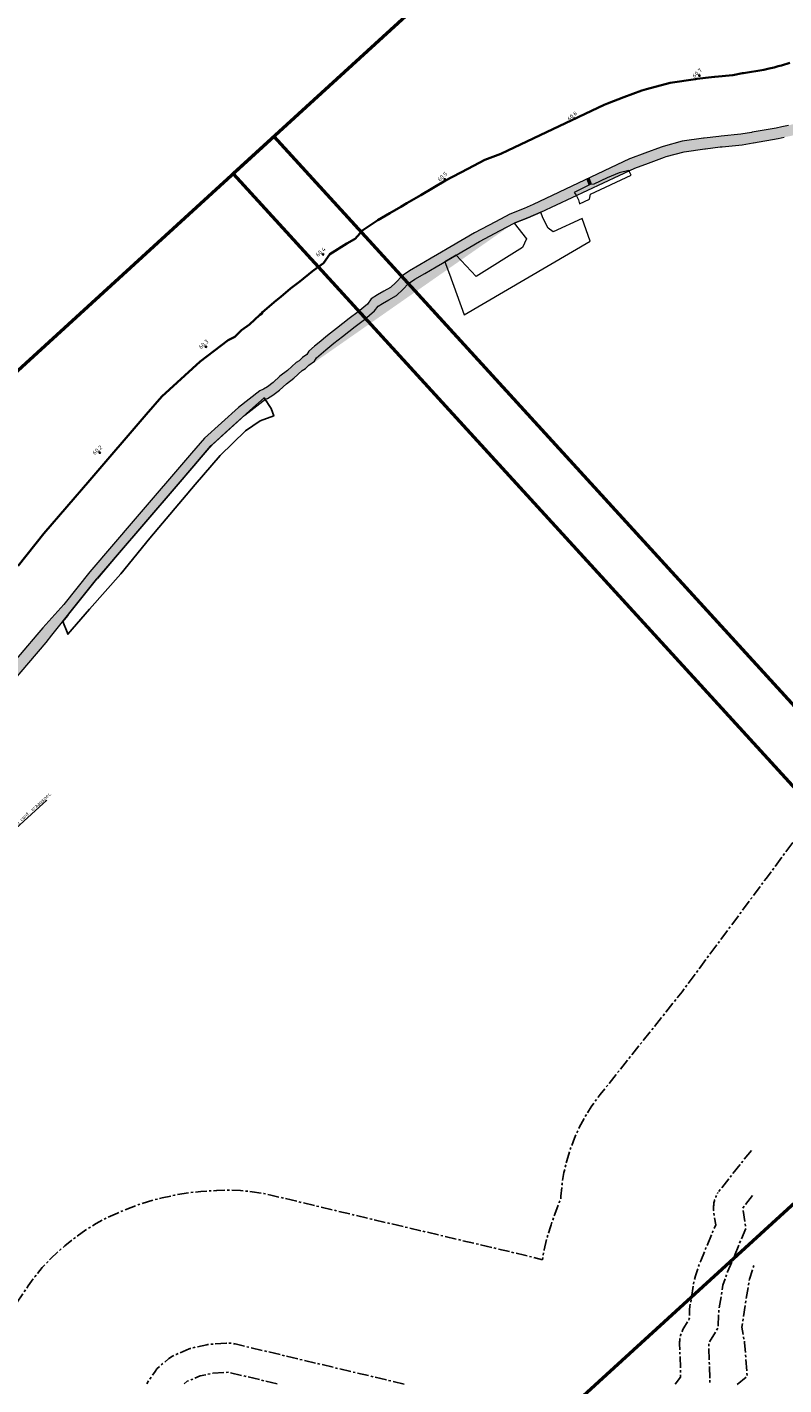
# Model space of a CAD drawing. Header units: metres. Extents: x 184077 to 190380, y 346696 to 349666.
# Tile 236 of 256: x 185452 to 185971, y 348169 to 349101. Entities that reach past the tile are written whole.
import ezdxf
from ezdxf import colors
from ezdxf.entities.mleader import LeaderData, LeaderLine
from ezdxf.enums import TextEntityAlignment as Align
from ezdxf.math import Vec2, Vec3

# ---------------------------------------------------------------- set-up
doc = ezdxf.new("R2010")
doc.units = ezdxf.units.M
doc.linetypes.add('CENTRE', pattern=[50, 31.25, -6.25, 6.25, -6.25])
for name, color, linetype, lineweight in [('B-ME-GR-RUIGTE-G', 122, 'Continuous', 25), ('B-ME-GW-GROND_GRIND-A', 7, 'Continuous', 18), ('B-ME-GW-GROND_ZAND-G', 252, 'Continuous', 18), ('B-ME-VH-VERHARDING_BESTORTING-A', 252, 'Continuous', 18), ('X-XX-AL-DETAIL1-T25-1000', 7, 'Continuous', 25), ('X-XX-AL-T25', 7, 'Continuous', 25)]:
    doc.layers.add(name, color=color, linetype=linetype, lineweight=lineweight)
for name, color, linetype in [('beschermingszone binnenkant', 170, 'CENTRE'), ('buitenbeschermingszone binnenkant', 14, 'CENTRE'), ('hectometerpunten', 7, 'Continuous'), ('hectometerpunten_001', 1, 'Continuous'), ('waterstaatswerk', 2, 'CENTRE')]:
    doc.layers.add(name, color=color, linetype=linetype)
doc.layers.add('N-WE-OG-HULPLIJN-GD', color=50, linetype='Continuous', lineweight=50, plot=False)
doc.layers.add('V-WE-OG-HULPLIJN-G', color=50, linetype='Continuous', lineweight=35, plot=False)
doc.styles.add('NLCS-ISO-M1000-T25', font='NLCS-ISO.ttf', dxfattribs={"height": 2.5})
doc.styles.add('NLCS-ISO-M500-T25', font='NLCS-ISO.ttf', dxfattribs={"height": 1.25})

# ---------------------------------------------------------------- blocks, each defined once
blk = doc.blocks.new('Rivier_kilometrering')
h = blk.add_hatch(color=256)
h.dxf.hatch_style = 1
h.paths.add_polyline_path([(-0.23, 0, 0.261667), (-0.12, -0.2), (0.12, 0.2, 0.585204)], flags=17)
h.paths.add_polyline_path([(0.23, 0, 1), (-0.23, 0, 1)])
blk.add_circle((0, 0), 0.232)
at = {"layer": 'X-XX-AL-T25', "ltscale": 0.1, "style": 'NLCS-ISO-M500-T25'}
blk.add_attdef('KILOMETER', text='', height=1.39, dxfattribs=at).set_placement((0, 0.5), align=Align.CENTER)

msp = doc.modelspace()

# ---------------------------------------------------------------- hatches: boundary and pattern name
at = {"layer": 'B-ME-GW-GROND_GRIND-A'}
h = msp.add_hatch(dxfattribs=at)
h.set_pattern_fill('AGW-GROND_GRIND', color=256, pattern_type=2)
h.set_pattern_definition([(0, (4, 1), (10, 10), [0.5, -3, 0.5, -6]), (0, (9, 1.5), (10, 10), [0.5, -9.5]), (0, (3.5, 2.5), (10, 10), [1, -9]), (0, (6.5, 3), (10, 10), [0.5, -9.5]), (0, (2, 3.5), (10, 10), [0.5, -9.5]), (0, (6, 4.5), (10, 10), [1, -9]), (0, (2.5, 5), (10, 10), [1, -3.5, 0.5, -5]), (0, (2.5, 6), (10, 10), [1, -5.5, 1, -2.5]), (0, (5.5, 6.5), (10, 10), [0.5, -9.5]), (0, (5.5, 8), (10, 10), [0.5, -9.5]), (0, (0, 8.5), (10, 10), [0.5, -9.5]), (0, (2.5, 9), (10, 10), [0.5, -3.5, 1, -5]), (90, (1, 2.5), (-10, 10), [0.5, -4.5, 0.5, -4.5]), (90, (1.5, 4), (-10, 10), [0.5, -9.5]), (90, (2, 9.5), (-10, 10), [0.5, -9.5]), (90, (2.5, 6), (-10, 10), [1, -9]), (90, (3, 1.5), (-10, 10), [0.5, -9.5]), (90, (3.5, 9.5), (-10, 10), [0.5, -9.5]), (90, (4, 6.5), (-10, 10), [0.5, -9.5]), (90, (5.5, 3.5), (-10, 10), [0.5, -9.5]), (90, (6, 9.5), (-10, 10), [0.5, -9.5]), (90, (6.5, 7), (-10, 10), [0.5, -9.5]), (90, (7, 5), (-10, 10), [1, -9]), (90, (7.5, 3.5), (-10, 10), [0.5, -9.5]), (90, (8, 5.5), (-10, 10), [0.5, -9.5]), (90, (8.5, 0), (-10, 10), [0.5, -6, 1, -2.5]), (45, (0, 6), (0, 10), [0.707, -3.5355, 0.707, -4.9497, 0.707, -3.53593562]), (45, (3, 2), (0, 10), [0.707, -4.9497, 0.707, -1.414, 0.707, -5.65743562]), (45, (0.5, 2), (0, 10), [0.70710678, -9.19239, 1.41421, -2.82842984]), (45, (3.5, 4), (0, 10), [0.7071067, -2.828427, 0.7071067, -9.89949522]), (45, (3.5, 6), (0, 10), [0.7071067, -13.43502892]), (45, (5.5, 4), (0, 10), [0.7071067, -13.43502892]), (45, (7.5, 5), (0, 10), [0.7071067, -13.43502892]), (45, (6, 0), (0, 10), [0.7071067, -13.43502892]), (135, (3.5, 0), (-10, 0), [0.7071067, -13.43502892]), (135, (8.5, 0.5), (-10, 0), [0.707106, -9.899495, 0.707106, -2.82842862]), (135, (5.5, 6.5), (-10, 0), [0.7071067, -13.43502892]), (135, (2.5, 9), (-10, 0), [0.7071067, -13.43502892]), (135, (9, 1.5), (-10, 0), [0.7071067, -13.43502892]), (135, (5, 2), (-10, 0), [0.7071067, -13.43502892]), (135, (4, 7), (-10, 0), [0.7071067, -13.43502892]), (135, (9, 6), (-10, 0), [0.7071067, -13.43502892]), (135, (7.5, 4), (-10, 0), [0.7071067, -13.43502892]), (135, (4, 4.5), (-10, 0), [0.7071067, -13.43502892]), (135, (2, 3.5), (-10, 0), [0.7071, -7.0710678, 0.7071, -5.65686782]), (135, (8, 6), (-10, 0), [0.707106, -1.41421363, 0.707106, -11.31371]), (26.5650512, (6.5, 0.5), (10, 4e-09), [1.118, -5.59, 1.118, -14.53467977]), (26.5650512, (9, 3), (10, 4e-09), [1.118, -10.062, 1.118, -10.06267978]), (26.5650512, (9.5, 1.5), (10, 4e-09), [1.1180339, -21.2426458]), (26.5650512, (1.5, 4.5), (10, 4e-09), [1.1180339, -21.2426458]), (26.5650512, (2.5, 7), (10, 4e-09), [1.1180339, -21.2426458]), (26.5650512, (2, 0), (10, 4e-09), [1.1180339, -21.2426458]), (63.4349488, (5, 7), (5e-10, 10), [1.1180339, -21.2426458]), (63.4349488, (4.5, 1), (5e-10, 10), [1.1180339, -21.2426458]), (63.4349488, (8.5, 2), (5e-10, 10), [1.1180339, -21.2426458]), (63.4349488, (0.5, 6.5), (5e-10, 10), [1.1180339, -21.2426458]), (153.4349488, (6.5, 3), (-10, 5e-10), [1.1180339, -21.2426458]), (153.4349488, (4, 1), (-10, 5e-10), [1.1180339, -21.2426458]), (153.4349488, (1, 3), (-10, 5e-10), [1.1180339, -21.2426458])])
edge = h.paths.add_edge_path()
edge.add_line((185793.8918, 348971.7559), (185777.396, 348963.586))
edge.add_line((185777.396, 348963.586), (185738.706, 348941.08))
edge.add_line((185738.706, 348941.08), (185721.7448, 348931.2135))
edge.add_line((185721.7448, 348931.2135), (185710.998, 348924.962))
edge.add_line((185710.998, 348924.962), (185692.797, 348913.002))
edge.add_line((185692.797, 348913.002), (185686.584, 348908.92))
edge.add_line((185686.584, 348908.92), (185673.2624, 348898.57))
edge.add_line((185673.2624, 348898.57), (185665.541, 348892.571))
edge.add_line((185665.541, 348892.571), (185615.195, 348847.051))
at = {"layer": 'B-ME-VH-VERHARDING_BESTORTING-A'}
h = msp.add_hatch(dxfattribs=at)
h.set_pattern_fill('AVH-BESTORTING_02', color=256, scale=0.8, angle=61.2379616, pattern_type=2)
h.set_pattern_definition([(289.25076, (185325.3165, 348518.82783), (32.32199505, -90.74848964), [1.076288, -106.552704]), (246.207662, (185325.67137, 348517.81172), (39.17966439, 88.005422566), [1.846944, -182.8474]), (193.74836, (185324.92627, 348516.12174), (115.63692193, 27.78673457), [1.302304, -128.928256]), (328.511662, (185325.17826, 348512.42433), (-136.41074187, 84.00065326), [1.681904, -166.508464]), (354.071662, (185326.6125, 348511.54582), (-103.40299655, 11.12749445), [1.64924, -163.274984]), (58.511662, (185328.25292, 348511.3755), (-84.00065326, -136.41074187), [1.681904, -166.508464]), (98.932162, (185329.13142, 348512.80972), (20.08797002, -129.662922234), [2.224232, -220.198792]), (133.493262, (185328.78608, 348515.00698), (-127.34036504, 133.77754095), [2.099904, -207.890568]), (182.667562, (185327.34078, 348516.53036), (-121.96413708, -6.06213162), [1.6876, -167.072584]), (236.47436, (185325.655, 348516.4518), (49.35617072, 73.293715), [1.926656, -94.406104]), (283.635362, (185324.5909, 348514.8457), (30.9503709, -126.49930705), [2.491584, -246.667]), (200.05206, (185329.0593, 348519.3287), (-69.0237111, -25.9947665), [0.85041, -84.19075]), (232.707162, (185328.26042, 348519.03712), (64.06804821, 83.47026039), [1.617896, -160.172088]), (286.23796, (185327.28, 348517.75), (7.013008, -3.849385), [1.13137, -10.182336]), (264.43656, (185326.1691, 348517.721), (5.2208975, 42.7637977), [0.609264, -60.31692]), (353.03936, (185326.11, 348517.1146), (-24.8884015, 4.5351475), [0.861624, -42.219696]), (92.20176, (185326.9653, 348517.0102), (-2.4778847, 28.7377794), [1.39943, -45.248184]), (222.80306, (185326.9116, 348518.4086), (14.7117633, 10.1766363), [1.01193, -24.286296]), (77.62746, (185323.87743, 348513.0471), (17.45488068, 81.67819265), [1.4176, -140.34276]), (131.58416, (185324.1812, 348514.43176), (61.74555786, -70.39521758), [1.189288, -117.739264]), (354.43656, (185325.509, 348519.1785), (-42.7637977, 5.2208975), [1.21852, -59.707664]), (44.84846, (185326.72177, 348519.06035), (-59.53281089, -58.58194639), [1.4176, -140.34276]), (40.68196, (185328.2255, 348510.6605), (-33.2729085, -27.36628793), [1.36704, -66.98499]), (356.01306, (185329.2622, 348511.5516), (-96.3899721, 7.27826195), [1.145424, -113.397144]), (128.03936, (185332.5605, 348515.3992), (-27.3662526, 33.27293774), [1.21852, -59.707664]), (78.59196, (185331.80963, 348516.3589), (-21.9900132, -106.56659826), [1.341048, -132.763392]), (130.68196, (185330.6743, 348511.9629), (27.36628793, -33.2729085), [0.68352, -67.66851]), (162.54786, (185332.3295, 348514.9784), (-31.9014015, 8.384549), [0.40792, -40.38423]), (227.20176, (185331.9404, 348515.1008), (18.561145, 17.1896438), [1.64924, -31.3356]), (247.246962, (185330.81985, 348513.89065), (31.48083574, 73.97943346), [1.5284, -151.311384]), (4.92806, (185327.5965, 348516.6638), (-17.8753966, 0.685751), [1.153776, -27.69063]), (54.395162, (185328.74603, 348516.76288), (79.46558791, 111.52228927), [2.014352, -199.420504]), (122.18336, (185329.9188, 348518.40065), (33.69350554, -54.99770944), [0.82365, -81.54139]), (151.23796, (185329.48, 348519.098), (-10.86239, -3.16362), [0.48, -7.52]), (181.49436, (185330.53247, 348513.8659), (64.48857034, 1.1062902), [1.111392, -110.02816]), (109.25076, (185329.42145, 348513.8369), (-32.32199505, 90.74848964), [2.152576, -105.476416]), (61.23796, (185328.712, 348515.869), (-3.16362, 10.86239), [2.08, -5.92]), (26.54276, (185329.7126, 348517.6925), (-87.58491347, -43.18429457), [1.264912, -125.226192]), (315.29256, (185330.8442, 348518.2577), (24.2026392, -22.41054005), [1.164816, -57.076064]), (268.883962, (185331.67202, 348517.4383), (-3.008166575, -171.7409404), [1.89652, -187.755792]), (236.664062, (185331.63508, 348515.54214), (-57.05495962, -87.31971053), [2.006392, -198.632592])])
h.paths.add_polyline_path([(185364.2527, 348565.7843), (185370.7839, 348560.9292), (185373.6706, 348565.408), (185377.4402, 348573.1729), (185396.859, 348596.7731), (185428.8361, 348636.3353), (185464.7879, 348678.3778), (185468.8088, 348683.298), (185482.3029, 348700.2216), (185500.1356, 348722.5269), (185531.1423, 348758.6794), (185569.788, 348803.7385), (185578.408, 348813.789), (185601.2036, 348834.4003), (185615.6624, 348845.5848), (185616.661, 348845.872), (185620.3373, 348848.0637), (185625.031, 348851.4144), (185629.6731, 348855.8734), (185634.8656, 348859.6542), (185640.462, 348864.9123), (185642.7572, 348866.3041), (185645.1814, 348868.7011), (185648.8739, 348871.3122), (185650.3181, 348873.735), (185653.4386, 348876.364), (185656.6479, 348879.0678), (185662.2285, 348883.7694), (185668.2814, 348888.3166), (185676.875, 348895.2842), (185683.2491, 348900.0079), (185690.2442, 348905.9189), (185692.6168, 348909.1665), (185695.5826, 348911.0223), (185699.8937, 348913.4534), (185705.2063, 348916.4432), (185709.6421, 348920.5414), (185713.4674, 348924.6796), (185717.8258, 348927.5922), (185724.66, 348931.5614), (185732.4601, 348936.1112), (185736.7255, 348938.6685), (185746.1721, 348944.2122), (185762.0795, 348953.5799), (185776.2976, 348960.948), (185785.908, 348965.9917), (185795.4492, 348969.7793), (185804.1819, 348973.7265), (185868.6551, 349003.7444), (185878.1534, 349007.3182), (185889.1117, 349011.3983), (185890.2593, 349011.7522), (185902.6989, 349015.0954), (185916.79, 349017.1274), (185927.2397, 349018.4054), (185928.6979, 349018.5837), (185942.3508, 349019.8317), (185949.8932, 349021.1757), (185950.2584, 349021.2204), (185967.1865, 349024.1113), (185971.1418, 349025.0809), (185976.0351, 349025.9941), (185980.1579, 349027.291), (185982.8282, 349027.9456), (185990.177, 349030.3731), (185994.5949, 349031.8325), (185998.9753, 349033.2104), (186007.8322, 349035.8903), (186019.9793, 349038.5241), (186022.2951, 349038.9259), (186050.6385, 349043.8431), (186055.9615, 349044.5217), (186074.4335, 349047.4665), (186103.5863, 349051.9947), (186113.6735, 349053.0361), (186148.0177, 349055.5254), (186188.9355, 349058.491), (186200.2829, 349059.3351), (186256.5387, 349063.2508), (186284.5048, 349062.3965), (186315.8517, 349062.2425), (186352.742, 349066.074), (186362.6926, 349067.0676), (186397.2771, 349069.1519), (186440.7903, 349070.0264), (186496.6655, 349071.3578), (186543.4448, 349072.4965), (186623.7492, 349068.6296), (186637.2004, 349068.3873), (186653.7855, 349070.2502), (186667.577, 349071.775), (186674.9981, 349072.5388), (186691.2024, 349076.8563), (186705.3993, 349080.3036), (186711.3152, 349081.8045), (186718.5545, 349085.897), (186710.4813, 349083.8832), (186704.8644, 349082.4582), (186690.6547, 349079.0078), (186674.5961, 349074.7292), (186667.3414, 349073.9825), (186653.5396, 349072.4566), (186637.0814, 349070.6079), (186515.2998, 349079.5037), (186496.4823, 349079.0456), (186440.6214, 349077.7145), (186396.9684, 349076.8373), (186361.9285, 349074.7195), (186351.9628, 349073.7245), (186315.4723, 349069.9344), (186284.6411, 349070.086), (186256.3888, 349070.9489), (186199.2688, 349066.9732), (186188.4891, 349065.7929), (186147.4889, 349062.8212), (186113.0334, 349060.3239), (186102.6486, 349059.2517), (186073.2963, 349054.6925), (186054.923, 349051.7635), (186049.5502, 349051.0786), (186021.0447, 349046.1332), (186018.5799, 349045.7056), (186017.5314, 349045.4783), (186005.995, 349042.9769), (185996.8185, 349040.2003), (185992.3501, 349038.7947), (185987.8827, 349037.319), (185980.8071, 349034.9818), (185978.1875, 349034.3396), (185974.2601, 349033.1042), (185969.5987, 349032.2342), (185965.6981, 349031.278), (185949.1982, 349028.4602), (185948.8068, 349028.4123), (185941.3744, 349027.088), (185927.9208, 349025.8581), (185926.3517, 349025.6663), (185916.273, 349024.4337), (185915.8232, 349024.3786), (185901.2223, 349022.2731), (185888.2315, 349018.7818), (185886.7557, 349018.3267), (185875.5892, 349014.169), (185865.8138, 349010.491), (185865.1546, 349010.1828), (185798.9115, 348978.8177), (185792.789, 348976.0503), (185783.0614, 348972.1886), (185773.1486, 348966.9862), (185758.7826, 348959.5415), (185742.7209, 348950.0829), (185733.2511, 348944.5257), (185728.9935, 348941.973), (185721.2343, 348937.4471), (185714.2203, 348933.3733), (185709.0136, 348929.894), (185704.8236, 348925.3612), (185701.1711, 348921.9866), (185696.5487, 348919.3852), (185692.1021, 348916.8778), (185687.8921, 348914.2435), (185685.2262, 348910.5944), (185679.0197, 348905.3498), (185672.7013, 348900.6673), (185664.0903, 348893.6857), (185657.9861, 348889.0999), (185652.2602, 348884.2759), (185649.0509, 348881.572), (185645.0547, 348878.2053), (185643.7634, 348876.039), (185640.7919, 348873.9377), (185638.5398, 348871.7109), (185636.3198, 348870.3647), (185630.5129, 348864.9089), (185625.2898, 348861.1058), (185620.6708, 348856.669), (185616.609, 348853.7694), (185613.9314, 348852.173), (185611.4957, 348850.9714), (185596.8301, 348839.6269), (185573.5201, 348818.5505), (185564.6188, 348808.172), (185525.9731, 348763.1129), (185494.8899, 348726.8711), (185476.9811, 348704.4707), (185462.5214, 348688.4363), (185458.5578, 348683.5863), (185422.5917, 348641.5271), (185390.5663, 348601.905), (185370.1355, 348576.7191), (185366.5799, 348569.395)])

# ---------------------------------------------------------------- linework, layer by layer
at = {"layer": 'B-ME-GR-RUIGTE-G'}
msp.add_lwpolyline([(185601.6634, 348823.6201), (185611.7248, 348830.4066), (185620.9791, 348833.8516), (185619.134, 348838.869), (185614.3358, 348846.2741), (185606.6548, 348839.3291), (185587.9599, 348822.4257), (185581.9623, 348817.0028), (185579.9112, 348815.1482), (185578.408, 348813.789), (185577.6928, 348812.955), (185566.271, 348799.6379), (185553.9798, 348785.3069), (185512.4198, 348736.8499), (185499.9638, 348722.3266), (185499.446, 348721.723), (185480.2561, 348697.6545), (185479.6379, 348696.8792), (185478.4888, 348695.4379), (185477.226, 348693.854), (185476.3258, 348692.7251), (185479.219, 348685.346), (185479.7381, 348683.9291), (185494.6678, 348701.2012), (185515.9849, 348725.3903), (185536.0122, 348749.854), (185567.0976, 348786.779), (185584.2582, 348806.5454)], close=True, dxfattribs=at)
at = {"layer": 'B-ME-GW-GROND_ZAND-G'}
msp.add_lwpolyline([(185838.3903, 348985.8868), (185866.1428, 348998.986), (185864.7031, 349002.3104), (185857.9511, 349000.5738), (185849.7594, 348997.1997), (185840.5251, 348992.9326), (185838.0676, 348992.6486), (185827.1222, 348987.1904), (185828.5857, 348985.3919), (185830.134, 348981.992), (185830.6858, 348979.4536), (185837.5463, 348982.6616)], close=True, dxfattribs=at)
at = {"layer": 'B-ME-GW-GROND_ZAND-G', "color": 252}
msp.add_lwpolyline([(185838.1377, 348953.7526), (185832.5512, 348969.3668), (185812.7526, 348960.0872), (185809.3518, 348962.6863), (185805.6176, 348969.7506), (185804.1819, 348973.7265), (185795.4492, 348969.7793), (185785.908, 348965.9917), (185794.3885, 348955.3286), (185791.6545, 348949.3973), (185759.8471, 348929.4041), (185746.1721, 348944.2122), (185738.2908, 348939.5872), (185741.598, 348931.083), (185751.5646, 348903.2223)], close=True, dxfattribs=at)
at = {"layer": 'B-ME-VH-VERHARDING_BESTORTING-A'}
for points in [[(185974.2601, 349033.1042), (185969.5987, 349032.2342), (185965.6981, 349031.278), (185949.1982, 349028.4602), (185948.8068, 349028.4123), (185941.3744, 349027.088), (185927.9208, 349025.8581), (185926.3517, 349025.6663), (185916.273, 349024.4337), (185915.8232, 349024.3786), (185901.2223, 349022.2731), (185888.2315, 349018.7818), (185886.7557, 349018.3267), (185875.5892, 349014.169), (185865.8138, 349010.491), (185865.1546, 349010.1828), (185798.9115, 348978.8177), (185792.789, 348976.0503), (185783.0614, 348972.1886), (185773.1486, 348966.9862), (185758.7826, 348959.5415), (185742.7209, 348950.0829), (185733.2511, 348944.5257), (185728.9935, 348941.973), (185721.2343, 348937.4471), (185714.2203, 348933.3733), (185709.0136, 348929.894), (185704.8236, 348925.3612), (185701.1711, 348921.9866), (185696.5487, 348919.3852), (185692.1021, 348916.8778), (185687.8921, 348914.2435), (185685.2262, 348910.5944), (185679.0197, 348905.3498), (185672.7013, 348900.6673), (185664.0903, 348893.6857), (185657.9861, 348889.0999), (185652.2602, 348884.2759), (185649.0509, 348881.572), (185645.0547, 348878.2053), (185643.7634, 348876.039), (185640.7919, 348873.9377), (185638.5398, 348871.7109), (185636.3198, 348870.3647), (185630.5129, 348864.9089), (185625.2898, 348861.1058), (185620.6708, 348856.669), (185616.609, 348853.7694), (185613.9314, 348852.173), (185611.4957, 348850.9714), (185596.8301, 348839.6269), (185573.5201, 348818.5505), (185564.6188, 348808.172), (185525.9731, 348763.1129), (185494.8899, 348726.8711), (185476.9811, 348704.4707), (185462.5214, 348688.4363), (185458.5578, 348683.5863), (185422.5917, 348641.5271)], [(185428.8361, 348636.3353), (185464.7879, 348678.3778), (185468.8088, 348683.298), (185482.3029, 348700.2216), (185500.1356, 348722.5269), (185531.1423, 348758.6794), (185569.788, 348803.7385), (185578.408, 348813.789), (185601.2036, 348834.4003), (185615.6624, 348845.5848), (185616.661, 348845.872), (185620.3373, 348848.0637), (185625.031, 348851.4144), (185629.6731, 348855.8734), (185634.8656, 348859.6542), (185640.462, 348864.9123), (185642.7572, 348866.3041), (185645.1814, 348868.7011), (185648.8739, 348871.3122), (185650.3181, 348873.735), (185653.4386, 348876.364), (185656.6479, 348879.0678), (185662.2285, 348883.7694), (185668.2814, 348888.3166), (185676.875, 348895.2842), (185683.2491, 348900.0079), (185690.2442, 348905.9189), (185692.6168, 348909.1665), (185695.5826, 348911.0223), (185699.8937, 348913.4534), (185705.2063, 348916.4432), (185709.6421, 348920.5414), (185713.4674, 348924.6796), (185717.8258, 348927.5922), (185724.66, 348931.5614), (185732.4601, 348936.1112), (185736.7255, 348938.6685), (185746.1721, 348944.2122), (185762.0795, 348953.5799), (185776.2976, 348960.948), (185785.908, 348965.9917), (185795.4492, 348969.7793), (185804.1819, 348973.7265), (185868.6551, 349003.7444), (185878.1534, 349007.3182), (185889.1117, 349011.3983), (185890.2593, 349011.7522), (185902.6989, 349015.0954), (185916.7894, 349017.1273), (185917.161, 349017.1728), (185927.2397, 349018.4054), (185928.6979, 349018.5837), (185942.3508, 349019.8317), (185949.8932, 349021.1757), (185950.2584, 349021.2204), (185967.1865, 349024.1113), (185971.1418, 349025.0809)]]:
    msp.add_lwpolyline(points, dxfattribs=at)
at = {"layer": 'beschermingszone binnenkant', "ltscale": 0.25, "flags": 128}
for points in [[(185896.4286, 348169.2091), (185900.1603, 348174.1211), (185899.5023, 348196.9857), (185899.4946, 348197.7107), (185899.5131, 348198.4354), (185899.558, 348199.159), (185899.629, 348199.8805), (185899.7261, 348200.599), (185899.8492, 348201.3135), (185899.9981, 348202.023), (185900.1726, 348202.7267), (185900.3726, 348203.4236), (185900.5976, 348204.1127), (185900.8475, 348204.7933), (185901.1219, 348205.4644), (185901.4204, 348206.1251), (185901.7426, 348206.7745), (185902.4567, 348208.0362), (185906.1499, 348214.0431), (185906.3705, 348220.2816), (185906.6084, 348222.7302), (185909.4411, 348240.4531), (185910.2959, 348243.7718), (185913.578, 348253.1066), (185913.9475, 348254.0624), (185924.229, 348278.7378), (185922.9668, 348287.2598), (185922.875, 348287.9667), (185922.8083, 348288.6763), (185922.7671, 348289.3879), (185922.7512, 348290.1005), (185922.7607, 348290.8133), (185922.7956, 348291.5252), (185922.8559, 348292.2355), (185922.9414, 348292.9431), (185923.0521, 348293.6473), (185923.1878, 348294.347), (185923.3483, 348295.0415), (185923.5335, 348295.7298), (185923.7432, 348296.4111), (185923.9769, 348297.0845), (185924.2345, 348297.7491), (185924.5156, 348298.4041), (185924.8199, 348299.0487), (185925.147, 348299.682), (185925.4964, 348300.3033), (185925.8677, 348300.9117)], [(185710.4379, 348169.4156), (185663.8048, 348180.3973), (185594.5636, 348196.933), (185593.8331, 348197.0931), (185593.0971, 348197.2257), (185592.3567, 348197.3308), (185591.6128, 348197.4081), (185590.8666, 348197.4575), (185590.1191, 348197.479), (185588.6242, 348197.4381), (185577.8722, 348196.7411), (185575.693, 348196.4792), (185574.9812, 348196.3403), (185566.4102, 348194.5063), (185563.7546, 348193.7429), (185563.0221, 348193.4598), (185554.0171, 348189.7758), (185551.59, 348188.5855), (185549.0385, 348186.8361), (185543.4564, 348182.334), (185540.8391, 348179.7438), (185539.5905, 348178.0886), (185533.8602, 348169.6116)]]:
    msp.add_lwpolyline(points, dxfattribs=at)
at = {"layer": 'beschermingszone binnenkant', "ltscale": 0.25}
msp.add_polyline3d([(185948.7049, 348329.76, 0), (185925.8677, 348300.9117, 0)], dxfattribs=at)
at = {"layer": 'buitenbeschermingszone binnenkant', "ltscale": 0.25, "flags": 128}
msp.add_lwpolyline([(185394.4796, 348169.7663), (185421.7447, 348193.5031), (185428.9668, 348201.9288), (185452.6009, 348236.8917), (185456.9908, 348242.9832), (185462.18, 348249.3062), (185467.7717, 348255.2763), (185473.7418, 348260.868), (185477.713, 348264.2074), (185483.143, 348268.5844), (185485.4948, 348270.4342), (185492.1437, 348275.1987), (185499.09, 348279.5182), (185506.3039, 348283.3741), (185513.7546, 348286.7499), (185514.2594, 348286.9578), (185523.2644, 348290.6418), (185530.4151, 348293.3153), (185538.2426, 348295.6897), (185544.4399, 348297.182), (185553.0109, 348299.016), (185554.7797, 348299.3812), (185562.8502, 348300.7136), (185570.9906, 348301.5154), (185571.0798, 348301.5212), (185581.8318, 348302.2182), (185581.9193, 348302.2181), (185589.918, 348302.48), (185598.0934, 348302.2124), (185606.2338, 348301.4106), (185614.3043, 348300.0782), (185618.9531, 348299.0611), (185688.0327, 348282.564), (185793.1443, 348257.8134), (185795.723, 348257.1771), (185805.382, 348254.685), (185805.7293, 348256.8588), (185806.5658, 348261.5253), (185808.4233, 348269.4914), (185810.7977, 348277.3189), (185811.2382, 348278.5938), (185814.4832, 348287.8248), (185816.9241, 348294.2054), (185817.0245, 348294.4472), (185817.9146, 348296.5835), (185818.0186, 348298.3654), (185818.8204, 348306.5058), (185820.1528, 348314.5763), (185822.0103, 348322.5424), (185824.3847, 348330.3699), (185827.2661, 348338.0254), (185830.6419, 348345.4761), (185834.4978, 348352.69), (185838.8173, 348359.6363), (185843.5818, 348366.2852), (185844.9849, 348368.0796), (185901.1752, 348438.6089), (185959.0158, 348516.6342), (185978.7915, 348543.3111), (185980.0398, 348544.9662), (185985.229, 348551.2892), (185985.5569, 348551.6616), (186002.2879, 348570.5876), (186006.4724, 348575.0927), (186015.0334, 348583.8667), (186016.1127, 348584.9593), (186019.6688, 348588.3779), (186034.9378, 348602.4869), (186036.111, 348603.5571), (186047.184, 348613.5311), (186048.4248, 348614.634), (186054.7478, 348619.8232), (186061.0769, 348624.3733), (186065.6499, 348627.4493), (186065.9697, 348627.6637), (186072.916, 348631.9832), (186080.1299, 348635.8391), (186087.5806, 348639.2149), (186094.6574, 348641.8983), (186096.3435, 348642.766), (186110.9302, 348651.3472), (186121.5293, 348659.1363), (186126.1047, 348662.3437), (186132.5275, 348666.3592), (186155.7818, 348679.9357), (186178.0294, 348693.8386), (186204.1273, 348710.4928), (186208.87, 348713.3732), (186211.3129, 348714.7473), (186229.1295, 348726.1995), (186229.163, 348726.2217), (186229.2117, 348726.2537), (186235.2475, 348729.9705), (186235.4146, 348730.0668), (186235.4651, 348730.0959), (186238.1208, 348731.581), (186238.8729, 348731.9896), (186239.6143, 348732.4172), (186240.7282, 348733.052), (186240.7591, 348733.0694), (186245.0193, 348735.3609), (186245.0534, 348735.3784), (186246.84, 348736.2773), (186247.1477, 348736.4285), (186249.3115, 348737.4882), (186252.1903, 348738.8529), (186252.2366, 348738.8741), (186256.5007, 348740.7341), (186258.0859, 348741.378), (186258.1332, 348741.3968), (186258.2746, 348741.4525), (186265.0776, 348745.1169), (186267.9378, 348746.6103), (186270.1917, 348747.7503), (186270.2088, 348747.7589), (186272.4416, 348748.8878), (186272.9026, 348749.1197), (186275.1409, 348750.2398), (186275.3126, 348750.3255), (186277.5561, 348751.4439), (186278.038, 348751.6829), (186278.2359, 348751.7803), (186280.4799, 348752.882), (186282.1814, 348753.7014), (186282.2049, 348753.7125), (186283.4469, 348754.2909), (186285.7181, 348755.3334), (186287.9891, 348756.3758), (186289.4977, 348757.0562), (186289.5223, 348757.0671), (186291.125, 348757.7639), (186293.4246, 348758.7446), (186294.6047, 348759.2407), (186294.6158, 348759.2453), (186294.6356, 348759.2535), (186294.8162, 348759.3282), (186297.1274, 348760.2813), (186297.1305, 348760.2826), (186298.7604, 348760.9546), (186300.378, 348761.6439), (186302.6737, 348762.6223), (186303.847, 348763.1153), (186307.6289, 348764.6103), (186307.7075, 348764.6399), (186311.5811, 348766.0263), (186312.5839, 348766.362), (186314.9566, 348767.1451), (186316.2181, 348767.554), (186316.7592, 348767.7263), (186317.2911, 348767.9252), (186317.2964, 348767.9111), (186318.2607, 348768.2867), (186318.313, 348768.3058), (186320.322, 348769.0201), (186320.667, 348769.1395), (186321.0005, 348769.2879), (186321.0066, 348769.2741), (186321.8175, 348769.651), (186321.8646, 348769.6715), (186324.0869, 348770.6173), (186327.8143, 348772.0917), (186327.8624, 348772.1098), (186330.8911, 348773.2076), (186333.7851, 348774.2146), (186334.6845, 348774.5238), (186337.3383, 348775.3917), (186337.3953, 348775.4096), (186342.5689, 348776.9161), (186344.5727, 348777.4353), (186344.6306, 348777.4498), (186348.248, 348778.2982), (186351.103, 348778.9232), (186353.4479, 348779.4131), (186356.1816, 348779.9253), (186356.2612, 348779.9393), (186361.598, 348780.7595), (186364.2438, 348781.0792), (186364.2947, 348781.0848), (186367.5472, 348781.3996), (186372.3062, 348781.7976), (186374.5483, 348781.9649), (186374.6029, 348781.9684), (186374.6413, 348781.9709), (186377.8957, 348782.1402), (186377.9111, 348782.1408), (186379.091, 348782.1812), (186382.0765, 348782.2693), (186384.514, 348782.4291), (186385.7192, 348782.5023), (186385.7371, 348782.5033), (186386.7697, 348782.5567), (186391.9847, 348782.8048), (186396.6839, 348783.0707), (186397.2896, 348783.1035), (186397.3012, 348783.1041), (186400.3991, 348783.2259), (186400.4363, 348783.2269), (186402.8319, 348783.2683), (186408.9299, 348783.3153), (186409.8933, 348783.319), (186411.4957, 348783.3087), (186411.5347, 348783.3082), (186413.8479, 348783.2572), (186420.0699, 348783.0622), (186420.7468, 348783.0391), (186420.7604, 348783.0386), (186424.3433, 348782.8554), (186424.8677, 348782.8199), (186424.915, 348782.8166), (186427.7447, 348782.5868), (186432.5869, 348782.1383), (186435.4685, 348781.924), (186439.7778, 348781.698), (186441.2019, 348781.6151), (186441.2285, 348781.6134), (186441.4314, 348781.6003), (186443.1365, 348781.4768), (186445.2172, 348781.3118), (186448.5105, 348781.5905), (186450.8433, 348781.7216), (186450.8999, 348781.7242), (186456.7425, 348781.8608), (186457.9806, 348781.8547), (186458.0373, 348781.8541), (186464.9746, 348781.5926), (186465.1141, 348781.5834), (186465.1706, 348781.5796), (186468.6941, 348781.2946), (186471.4251, 348781.0348), (186472.652, 348781.0115), (186477.1921, 348781.0476), (186483.2774, 348781.1487), (186485.3524, 348781.1659), (186485.3859, 348781.1659), (186487.4943, 348781.1481), (186493.7243, 348781.043), (186494.2236, 348781.0336), (186498.5222, 348780.9439), (186502.2427, 348781.0144), (186504.1989, 348781.0361), (186504.2293, 348781.0362), (186504.6405, 348781.0369), (186506.0732, 348781.0287), (186512.2672, 348780.9577), (186513.334, 348780.9409), (186513.349, 348780.9406), (186514.1652, 348780.9216), (186519.2122, 348780.7877), (186523.4565, 348780.8023), (186523.8856, 348780.803), (186525.4335, 348780.7934), (186525.4658, 348780.793), (186527.527, 348780.7505), (186532.715, 348780.6006), (186539.1734, 348780.468), (186545.306, 348780.387), (186546.068, 348780.3725)], dxfattribs=at)
at = {"layer": 'N-WE-OG-HULPLIJN-GD'}
for points in [[(186120.0217, 348423.2811), (186820.6203, 349063.4081), (186293.8139, 349639.9808), (185593.2154, 348999.8538)], [(185447.4766, 347808.7861), (186148.0752, 348448.9132), (185621.2688, 349025.4859), (184920.6702, 348385.3588)]]:
    msp.add_lwpolyline(points, close=True, dxfattribs=at)
for points in [[(185838.0676, 348992.6486), (185836.7354, 348996.4202)], [(185836.7354, 348996.4202), (185838.0676, 348992.6486)]]:
    msp.add_lwpolyline(points, dxfattribs=at)
at = {"layer": 'V-WE-OG-HULPLIJN-G', "ltscale": 0.2, "flags": 128}
msp.add_lwpolyline([(185445.7368, 348731.0079), (185463.3271, 348753.0101), (185494.8705, 348789.7884), (185533.5164, 348834.8476), (185544.1105, 348847.1998), (185570.5156, 348871.0748), (185589.6781, 348885.8978), (185594.2549, 348888.1559), (185594.4365, 348888.2855), (185598.9162, 348892.5885), (185604.323, 348896.5254), (185611.3967, 348903.1715), (185612.7085, 348903.967), (185613.3857, 348905.1029), (185622.6503, 348912.9083), (185625.8597, 348915.6122), (185632.4604, 348921.1732), (185638.8733, 348925.9909), (185647.5882, 348933.0568), (185653.572, 348937.4913), (185655.0334, 348938.7262), (185659.464, 348944.7907), (185671.1605, 348952.1095), (185676.4251, 348955.0782), (185676.5688, 348955.1591), (185682.2159, 348961.2682), (185692.5261, 348968.1581), (185700.6221, 348972.8602), (185708.1352, 348977.2426), (185712.3465, 348979.7675), (185721.9555, 348985.4064), (185738.9454, 348995.4116), (185754.2014, 349003.3176), (185765.934, 349009.475), (185776.7826, 349013.7817), (185781.7044, 349016.0063), (185847.7099, 349047.259), (185849.898, 349048.282), (185861.2257, 349052.5441), (185873.5586, 349057.1361), (185876.8728, 349058.1581), (185892.9514, 349062.4793), (185910.4108, 349064.997), (185911.2978, 349065.1055), (185921.3777, 349066.3382), (185923.5678, 349066.6061), (185935.9054, 349067.7339), (185942.7212, 349068.9484), (185943.2591, 349069.0142), (185957.3608, 349071.4224), (185960.9553, 349072.3035), (185964.3176, 349072.9311), (185967.1506, 349073.8222), (185969.4857, 349074.3947), (185975.0306, 349076.2263)], dxfattribs=at)
at = {"layer": 'waterstaatswerk', "ltscale": 0.25, "flags": 128}
for points in [[(185949.531, 348298.7002), (185942.751, 348290.19), (185944.827, 348276.173), (185932.409, 348246.37), (185929.164, 348237.139), (185926.358, 348219.575), (185925.951, 348208.063), (185919.494, 348197.561), (185920.3107, 348169.1826)], [(185939.0826, 348169.1617), (185945.865, 348174.811), (185944.112, 348197.566), (185942.118, 348208.44), (185947.325, 348241.466), (185950.7781, 348251.8145)], [(185623.2817, 348169.5123), (185589.918, 348177.48), (185579.166, 348176.783), (185570.595, 348174.949), (185561.59, 348171.265), (185559.5035, 348169.5831)]]:
    msp.add_lwpolyline(points, dxfattribs=at)

# ---------------------------------------------------------------- block references
at = {"layer": 'hectometerpunten'}
ref = msp.add_blockref('Rivier_kilometrering', (185913.0735, 349067.362), dxfattribs=dict(at, xscale=2, yscale=2, zscale=2, rotation=42.41750409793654))
ref.add_attrib('KILOMETER', '60.7', dxfattribs={"layer": 'hectometerpunten_001', "height": 2.78191, "rotation": 42.4175041, "style": 'NLCS-ISO-M500-T25'}).set_placement((185912.399, 349068.1002), align=Align.CENTER)
ref = msp.add_blockref('Rivier_kilometrering', (185827.3874, 349037.8922), dxfattribs=dict(at, xscale=2, yscale=2, zscale=2, rotation=42.41750409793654))
ref.add_attrib('KILOMETER', '60.6', dxfattribs={"layer": 'hectometerpunten_001', "height": 2.78191, "rotation": 42.4175041, "style": 'NLCS-ISO-M500-T25'}).set_placement((185826.7129, 349038.6304), align=Align.CENTER)
ref = msp.add_blockref('Rivier_kilometrering', (185738.4015, 348996.2609), dxfattribs=dict(at, xscale=2, yscale=2, zscale=2, rotation=42.41750409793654))
ref.add_attrib('KILOMETER', '60.5', dxfattribs={"layer": 'hectometerpunten_001', "height": 2.78191, "rotation": 42.4175041, "style": 'NLCS-ISO-M500-T25'}).set_placement((185737.727, 348996.9991), align=Align.CENTER)
ref = msp.add_blockref('Rivier_kilometrering', (185654.7953, 348944.6548), dxfattribs=dict(at, xscale=2, yscale=2, zscale=2, rotation=42.41750409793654))
ref.add_attrib('KILOMETER', '60.4', dxfattribs={"layer": 'hectometerpunten_001', "height": 2.78191, "rotation": 42.4175041, "style": 'NLCS-ISO-M500-T25'}).set_placement((185654.1208, 348945.393), align=Align.CENTER)
ref = msp.add_blockref('Rivier_kilometrering', (185574.4904, 348881.2686), dxfattribs=dict(at, xscale=2, yscale=2, zscale=2, rotation=42.41750409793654))
ref.add_attrib('KILOMETER', '60.3', dxfattribs={"layer": 'hectometerpunten_001', "height": 2.78191, "rotation": 42.4175041, "style": 'NLCS-ISO-M500-T25'}).set_placement((185573.8159, 348882.0068), align=Align.CENTER)
ref = msp.add_blockref('Rivier_kilometrering', (185501.5766, 348808.5959), dxfattribs=dict(at, xscale=2, yscale=2, zscale=2, rotation=42.41750409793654))
ref.add_attrib('KILOMETER', '60.2', dxfattribs={"layer": 'hectometerpunten_001', "height": 2.78191, "rotation": 42.4175041, "style": 'NLCS-ISO-M500-T25'}).set_placement((185500.9021, 348809.3341), align=Align.CENTER)

# ---------------------------------------------------------------- leaders
at = {"layer": 'X-XX-AL-DETAIL1-T25-1000'}
ml = msp.add_multileader_mtext('Standard', dxfattribs=at)
ml.set_content('Herplaatsen vaarwegmarkering conf. vraagspec.', color=256, style='NLCS-ISO-M1000-T25')
ml.set_leader_properties(color=256, linetype='ByLayer', lineweight=-1)
ml.build(insert=Vec2(0, 0))
ml.multileader.update_dxf_attribs({"text_left_attachment_type": 5, "text_right_attachment_type": 5, "dogleg_length": 2.5, "arrow_head_size": 2.5})
ctx = ml.context
ctx.base_point, ctx.char_height, ctx.arrow_head_size, ctx.landing_gap_size, ctx.plane_origin, ctx.plane_x_axis, ctx.plane_y_axis = Vec3(185407.3975, 348517.2663, 11.8715), 2.5, 2.5, 0.9, Vec3(185246.4099, 348527.7828, 11.8715), Vec3(0.73821992, 0.67456012), Vec3(-0.67456012, 0.73821992)
ctx.left_attachment, ctx.right_attachment = 5, 5
notes = []
notes.append((ctx, [(1, (1, 1, 0), (185405.5519, 348515.5799, 11.8715), (0.73821992, 0.67456012), 2.5, [(0, [(185359.0348, 348535.9393, 11.8715)], 0, [])])]))
ctx.mtext.insert, ctx.mtext.text_direction, ctx.mtext.rotation, ctx.mtext.width, ctx.mtext.defined_height, ctx.mtext.flow_direction = Vec3(185405.8696, 348520.2726, 11.8715), Vec3(0.73821992, 0.67456012), 0.74036867, 102.249195, 17.2183, 5
for ctx, leaders in notes:
    for number, flags, end, landing, length, lines in leaders:
        leader = LeaderData()
        leader.index, (leader.has_last_leader_line, leader.has_dogleg_vector, leader.attachment_direction) = number, flags
        leader.last_leader_point, leader.dogleg_vector, leader.dogleg_length = Vec3(end), Vec3(landing), length
        for number, points, colour, breaks in lines:
            line = LeaderLine()
            line.index, line.vertices, line.color, line.breaks = number, Vec3.list(points), colors.encode_raw_color(colour), breaks
            leader.lines.append(line)
        ctx.leaders.append(leader)

doc.saveas('drawing.dxf')
